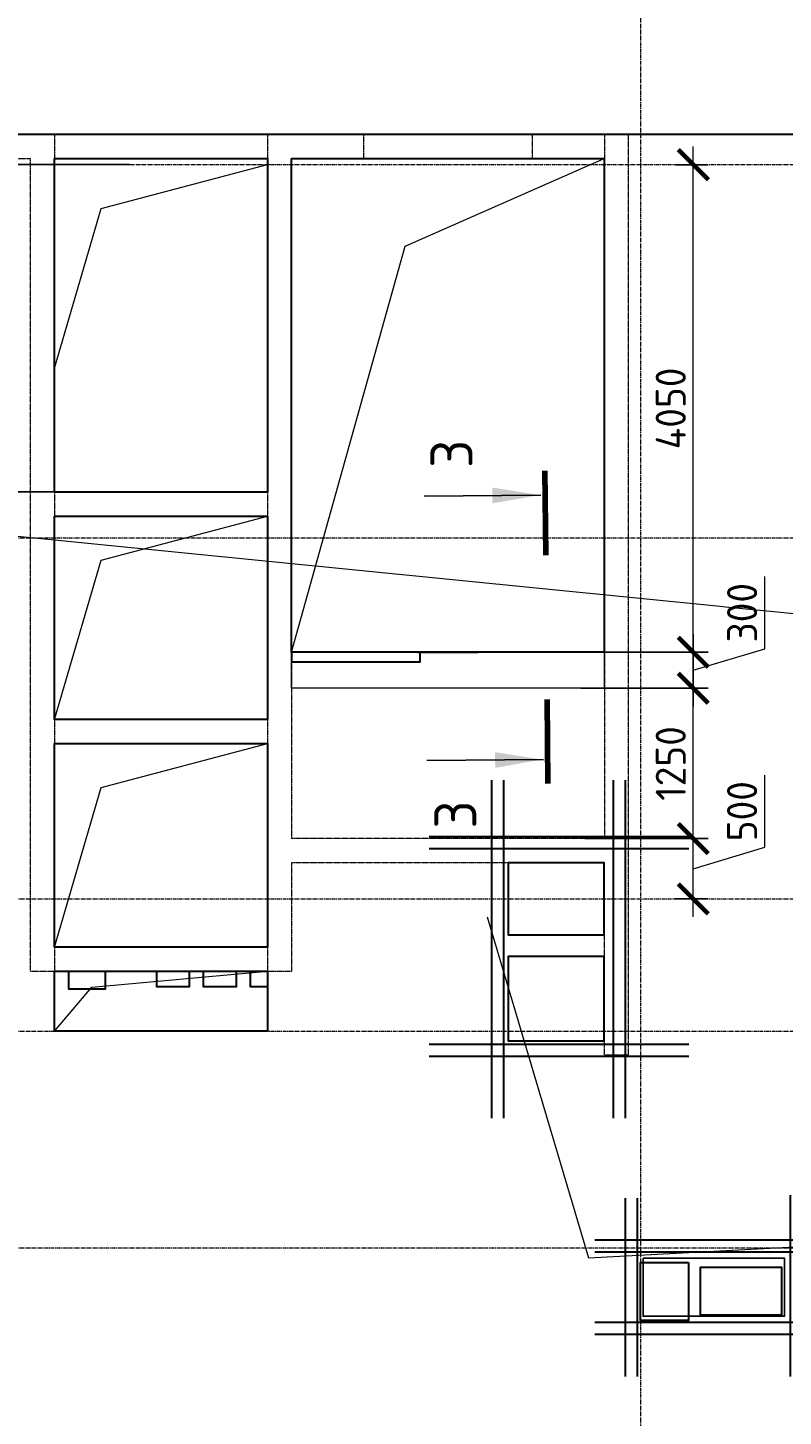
# Model space of a CAD drawing. Header units: millimetres. Extents: x 369815 to 1481759, y -423071 to -27917.
# Tile 243 of 256: x 1069914 to 1076193, y -82440 to -70905. Entities that reach past the tile are written whole.
import ezdxf
from ezdxf import colors
from ezdxf.entities.mleader import LeaderData, LeaderLine
from ezdxf.enums import TextEntityAlignment as Align
from ezdxf.math import Vec2, Vec3

# ---------------------------------------------------------------- set-up
doc = ezdxf.new("R2010")
doc.units = ezdxf.units.MM
for name, pattern in [('______5', [1100, 800, -100, 100, -100]), ('DASHED', [7, 5, -2, 0]), ('GOST2.303 4', [7, 5, -2, 0]), ('осевая', [50.8, 31.75, -6.35, 6.35, -6.35])]:
    doc.linetypes.add(name, pattern=pattern)
for name, color, linetype, lineweight in [('_0.25', 114, 'Continuous', 25), ('_0.5', 94, 'Continuous', 50), ('RAZMER', 100, 'Continuous', 15), ('Оси', 40, '______5', 18), ('Перекрытие ж_бетон', 1, 'Continuous', 30), ('подоснова', 151, 'Continuous', 5), ('РАЗМЕРЫ', 1, 'Continuous', 9), ('Символы 0.20', 1, 'Continuous', 20), ('Символы 0.20 @ 100', 1, 'Continuous', 20), ('СТЕНЫ', 3, 'Continuous', 30)]:
    doc.layers.add(name, color=color, linetype=linetype, lineweight=lineweight)
doc.styles.add('GOST-2.304_Type-B', font='GOST_Common.ttf')
doc.styles.add('ГОСТ', font='GOST_Common.ttf')
doc.dimstyles.new('ГОСТ', dxfattribs={"dimscale": 0, "dimtxt": 2.5, "dimasz": 2.5, "dimexe": 1.25, "dimexo": 0.625, "dimtad": 1, "dimdec": 0, "dimtxsty": 'ГОСТ', "dimblk": 'ARCHTICK', "dimcen": 2.5, "dimdle": 1.5, "dimclrd": 256, "dimclre": 256, "dimclrt": 256, "dimadec": 0, "dimazin": 0, "dimtfac": 1, "dimtdec": 0, "dimtmove": 1, "dimatfit": 3, "dimfxl": 2, "dimtfill": 1, "dimlwd": -1, "dimarcsym": 0})
doc.dimstyles.new('СПДС', dxfattribs={"dimscale": 100, "dimtxt": 2.5, "dimasz": 2.5, "dimexe": 1.25, "dimexo": 0, "dimtad": 1, "dimdec": 0, "dimtxsty": 'GOST-2.304_Type-B', "dimblk": 'ARCHTICK', "dimcen": 2.5, "dimdle": 2, "dimadec": 0, "dimazin": 2, "dimtfac": 0.75, "dimtdec": 0, "dimtmove": 1, "dimatfit": 3, "dimfxl": 1, "dimtolj": 1, "dimarcsym": 1})

# ---------------------------------------------------------------- blocks, each defined once
blk = doc.blocks.new('оси блок 2')
at = {"layer": 'Оси', "color": 16, "linetype": 'осевая', "lineweight": 0, "transparency": 33554687}
for p, q in [((-58604.7, -322543), (-58604.7, -347914.1)), ((-89822.3, -326301.3), (-37238.5, -326301.3)), ((-89822.3, -329401.3), (-37238.5, -329401.3)), ((-89822.3, -332401.3), (-37238.5, -332401.3)), ((-89822.3, -333501.3), (-37238.5, -333501.3)), ((-89822.3, -335301.3), (-37238.5, -335301.3))]:
    blk.add_line(p, q, dxfattribs=at)
blk = doc.blocks.new('подложка стн 1-го этажа')
at = {"layer": 'СТЕНЫ', "color": 252, "linetype": 'DASHED', "lineweight": 0, "ltscale": 0.5, "true_color": 0x939598, "transparency": 33554687}
for p, q in [((30274, 26362, -200), (30274, 19412, -200)), ((30274, 26362, -200), (30274, 26362, -200)), ((32044, 26362, -200), (32044, 19412, -200)), ((32044, 26362, -200), (32044, 26362, -200)), ((34844, 26362, -200), (34844, 20512, -200)), ((34844, 26362, -200), (34844, 26362, -200)), ((27894, 26162, -200), (30074, 26162, -200)), ((30074, 19412, -200), (30074, 26162, -200)), ((30074, 26162, -200), (30074, 26162, -200)), ((30274, 26162, -200), (30274, 26162, -200)), ((32044, 26162, -200), (30274, 26162, -200)), ((32044, 26162, -200), (32044, 26162, -200)), ((32244, 26162, -200), (34844, 26162, -200)), ((32244, 26162, -200), (32244, 26162, -200)), ((32244, 26162, -200), (32244, 20512, -200)), ((34844, 26162, -200), (34844, 26162, -200)), ((35044, 18712, -200), (35044, 26112, -200)), ((30274, 23392, -200), (30274, 23392, -200)), ((32044, 23392, -200), (30274, 23392, -200)), ((32044, 23392, -200), (32044, 23392, -200)), ((32044, 23192, -200), (30274, 23192, -200)), ((30274, 23192, -200), (30274, 23192, -200)), ((32044, 23192, -200), (32044, 23192, -200)), ((30274, 21502, -200), (32044, 21502, -200)), ((30274, 21502, -200), (30274, 21502, -200)), ((32044, 21502, -200), (32044, 21502, -200)), ((30274, 21302, -200), (30274, 21302, -200)), ((30274, 21302, -200), (32044, 21302, -200)), ((32044, 21302, -200), (32044, 21302, -200)), ((34844, 20512, -200), (32244, 20512, -200)), ((32244, 20512, -200), (32244, 20512, -200)), ((34844, 20512, -200), (34844, 20512, -200)), ((32244, 20312, -200), (32244, 20312, -200)), ((34844, 20312, -200), (32244, 20312, -200)), ((32244, 20312, -200), (32244, 19412, -200)), ((34744, 20312, -200), (34744, 20312, -200)), ((34844, 18712, -200), (34844, 20312, -200)), ((30274, 19612, -200), (30274, 19612, -200)), ((32044, 19612, -200), (30274, 19612, -200)), ((32044, 19612, -200), (32044, 19612, -200)), ((30074, 19412, -200), (30074, 19412, -200)), ((30074, 19412, -200), (32244, 19412, -200)), ((30274, 19412, -200), (30274, 19412, -200)), ((32044, 19412, -200), (32044, 19412, -200)), ((32244, 19412, -200), (32244, 19412, -200)), ((35044, 18712, -200), (34844, 18712, -200)), ((35044, 18712, -200), (35044, 18712, -200))]:
    blk.add_line(p, q, dxfattribs=at)
at = {"layer": 'СТЕНЫ', "color": 252, "linetype": 'DASHED', "lineweight": 0, "ltscale": 0.5, "true_color": 0x939598, "transparency": 33554687, "elevation": -200}
blk.add_lwpolyline([(35044, 26112), (35044, 26362), (27694, 26362), (27694, 26112)], dxfattribs=at)
at = {"layer": 'СТЕНЫ', "color": 252, "linetype": 'DASHED', "lineweight": 0, "ltscale": 0.5, "true_color": 0x939598, "transparency": 33554687, "elevation": -560}
blk.add_lwpolyline([(32844, 26365), (34244, 26365), (34244, 26162), (32844, 26162)], close=True, dxfattribs=at)
blk = doc.blocks.new('_ArchTick')
at = {"color": 0, "linetype": 'ByBlock', "const_width": 0.15}
blk.add_lwpolyline([(-0.5, -0.5), (0.5, 0.5)], dxfattribs=at)
blk = doc.blocks.new('*D2176')
at = {"layer": 'DEFPOINTS', "color": 0, "transparency": 16777216}
for p in [(1070760, -71792), (1069224, -72042), (1070760, -72042)]:
    blk.add_point(p, dxfattribs=at)
at = {"layer": 'РАЗМЕРЫ', "color": 0, "lineweight": -2, "transparency": 16777216}
for p, q in [((1068880, -71814), (1068880, -71214)), ((1069224, -71592), (1069224, -72242)), ((1069224, -71917), (1068880, -71814)), ((1070760, -71792), (1069099, -71792)), ((1070760, -72042), (1069099, -72042))]:
    blk.add_line(p, q, dxfattribs=at)
at = {"layer": 'РАЗМЕРЫ', "color": 0, "lineweight": -2, "transparency": 16777216, "xscale": 250, "yscale": 250, "zscale": 250}
for p, rotation in [((1069224, -71792), 90), ((1069224, -72042), 270)]:
    blk.add_blockref('_ArchTick', p, dxfattribs=dict(at, rotation=rotation))
at = {"layer": 'РАЗМЕРЫ', "color": 0, "transparency": 16777216, "insert": (1068693, -71514), "char_height": 250, "attachment_point": 5, "rotation": 90, "style": 'GOST-2.304_Type-B'}
blk.add_mtext('\\A1;250', dxfattribs=at)
blk = doc.blocks.new('*D2177')
at = {"layer": 'DEFPOINTS', "color": 0, "transparency": 16777216}
for p in [(1070760, -72042), (1069224, -74762), (1070136, -74762, 0)]:
    blk.add_point(p, dxfattribs=at)
at = {"layer": 'РАЗМЕРЫ', "color": 0, "lineweight": -2, "transparency": 16777216}
for p, q in [((1069224, -71842), (1069224, -74962)), ((1070760, -72042), (1069099, -72042)), ((1070136, -74762), (1069099, -74762))]:
    blk.add_line(p, q, dxfattribs=at)
at = {"layer": 'РАЗМЕРЫ', "color": 0, "lineweight": -2, "transparency": 16777216, "xscale": 250, "yscale": 250, "zscale": 250}
for p, rotation in [((1069224, -72042), 90), ((1069224, -74762), 270)]:
    blk.add_blockref('_ArchTick', p, dxfattribs=dict(at, rotation=rotation))
at = {"layer": 'РАЗМЕРЫ', "color": 0, "transparency": 16777216, "insert": (1069036, -73402), "char_height": 250, "attachment_point": 5, "rotation": 90, "style": 'GOST-2.304_Type-B'}
blk.add_mtext('\\A1;2720', dxfattribs=at)
blk = doc.blocks.new('*D2284')
at = {"layer": 'DEFPOINTS', "color": 0, "transparency": 16777216}
for p in [(1074481, -77642), (1075445, -77642), (1075227, -78142)]:
    blk.add_point(p, dxfattribs=at)
at = {"layer": 'RAZMER', "transparency": 16777216}
for p, q in [((1076039, -77714), (1076039, -77114)), ((1075445, -78292), (1075445, -77492)), ((1075445, -77892), (1076039, -77714))]:
    blk.add_line(p, q, dxfattribs=at)
at = {"layer": 'RAZMER', "lineweight": -2, "transparency": 16777216}
for p, q in [((1074544, -77642), (1075570, -77642)), ((1075289, -78142), (1075570, -78142))]:
    blk.add_line(p, q, dxfattribs=at)
at = {"layer": 'RAZMER', "transparency": 16777216, "xscale": 250, "yscale": 250, "zscale": 250}
for p, rotation in [((1075445, -77642), 90), ((1075445, -78142), 270)]:
    blk.add_blockref('_ArchTick', p, dxfattribs=dict(at, rotation=rotation))
at = {"layer": 'RAZMER', "transparency": 16777216, "insert": (1075851, -77414), "char_height": 250, "attachment_point": 5, "rotation": 90, "style": 'ГОСТ', "bg_fill": 3, "box_fill_scale": 1.1, "bg_fill_color": 256, "bg_fill_true_color": 13158600, "bg_fill_transparency": 0}
blk.add_mtext('500', dxfattribs=at)
blk = doc.blocks.new('*D2285')
at = {"layer": 'DEFPOINTS', "color": 0, "transparency": 16777216}
for p in [(1074611, -76392), (1075445, -76392), (1075308, -77642)]:
    blk.add_point(p, dxfattribs=at)
at = {"layer": 'RAZMER', "transparency": 16777216}
blk.add_line((1075445, -77792), (1075445, -76242), dxfattribs=at)
at = {"layer": 'RAZMER', "lineweight": -2, "transparency": 16777216}
for p, q in [((1074673, -76392), (1075570, -76392)), ((1075370, -77642), (1075570, -77642))]:
    blk.add_line(p, q, dxfattribs=at)
at = {"layer": 'RAZMER', "transparency": 16777216, "xscale": 250, "yscale": 250, "zscale": 250}
for p, rotation in [((1075445, -76392), 90), ((1075445, -77642), 270)]:
    blk.add_blockref('_ArchTick', p, dxfattribs=dict(at, rotation=rotation))
at = {"layer": 'RAZMER', "transparency": 16777216, "insert": (1075258, -77017), "char_height": 250, "attachment_point": 5, "rotation": 90, "style": 'ГОСТ', "bg_fill": 3, "box_fill_scale": 1.1, "bg_fill_color": 256, "bg_fill_true_color": 13158600, "bg_fill_transparency": 0}
blk.add_mtext('1250', dxfattribs=at)
blk = doc.blocks.new('*D2286')
at = {"layer": 'DEFPOINTS', "color": 0, "transparency": 16777216}
for p in [(1074449, -76093), (1074449, -76393), (1075445, -76393)]:
    blk.add_point(p, dxfattribs=at)
at = {"layer": 'RAZMER', "transparency": 16777216}
for p, q in [((1076039, -76065), (1076039, -75465)), ((1075445, -75943), (1075445, -76543)), ((1075445, -76243), (1076039, -76065))]:
    blk.add_line(p, q, dxfattribs=at)
at = {"layer": 'RAZMER', "lineweight": -2, "transparency": 16777216}
for p, q in [((1074511, -76093), (1075570, -76093)), ((1074511, -76393), (1075570, -76393))]:
    blk.add_line(p, q, dxfattribs=at)
at = {"layer": 'RAZMER', "transparency": 16777216, "xscale": 250, "yscale": 250, "zscale": 250}
for p, rotation in [((1075445, -76093), 90), ((1075445, -76393), 270)]:
    blk.add_blockref('_ArchTick', p, dxfattribs=dict(at, rotation=rotation))
at = {"layer": 'RAZMER', "transparency": 16777216, "insert": (1075851, -75765), "char_height": 250, "attachment_point": 5, "rotation": 90, "style": 'ГОСТ', "bg_fill": 3, "box_fill_scale": 1.1, "bg_fill_color": 256, "bg_fill_true_color": 13158600, "bg_fill_transparency": 0}
blk.add_mtext('300', dxfattribs=at)
blk = doc.blocks.new('*D2287')
at = {"layer": 'DEFPOINTS', "color": 0, "transparency": 16777216}
for p in [(1075239, -72043, -360), (1075445, -72043), (1075090, -76093)]:
    blk.add_point(p, dxfattribs=at)
at = {"layer": 'RAZMER', "transparency": 16777216}
blk.add_line((1075445, -76243), (1075445, -71893), dxfattribs=at)
at = {"layer": 'RAZMER', "lineweight": -2, "transparency": 16777216}
for p, q in [((1075301, -72043), (1075570, -72043)), ((1075153, -76093), (1075570, -76093))]:
    blk.add_line(p, q, dxfattribs=at)
at = {"layer": 'RAZMER', "transparency": 16777216, "xscale": 250, "yscale": 250, "zscale": 250}
for p, rotation in [((1075445, -72043), 90), ((1075445, -76093), 270)]:
    blk.add_blockref('_ArchTick', p, dxfattribs=dict(at, rotation=rotation))
at = {"layer": 'RAZMER', "transparency": 16777216, "insert": (1075258, -74068), "char_height": 250, "attachment_point": 5, "rotation": 90, "style": 'ГОСТ', "bg_fill": 3, "box_fill_scale": 1.1, "bg_fill_color": 256, "bg_fill_true_color": 13158600, "bg_fill_transparency": 0}
blk.add_mtext('4050', dxfattribs=at)
blk = doc.blocks.new('*U2036')
at = {"layer": 'Символы 0.20', "linetype": 'Continuous', "lineweight": 25}
for p, q in [((-5, 0.3), (-5.09, 10)), ((16.97, 0.51), (16.88, 10.21))]:
    blk.add_line(p, q, dxfattribs=at)
at = {"layer": 'Символы 0.20', "linetype": 'Continuous', "lineweight": 80}
for p, q in [((-7, -0.07), (0, 0)), ((18.98, 0.18), (11.98, 0.11))]:
    blk.add_line(p, q, dxfattribs=at)
at = {"layer": 'Символы 0.20', "linetype": 'Continuous', "lineweight": 25}
for points in [[(-5, 0.41), (-4.39, 4.32), (-5.69, 4.31)], [(16.97, 0.62), (16.28, 4.55), (17.6, 4.56)]]:
    blk.add_solid(points, dxfattribs=at)
at = {"layer": 'Символы 0.20', "style": 'ГОСТ'}
blk.add_attdef('1', text='', height=3.5, dxfattribs=at).set_placement((-9.57, 7.62), align=Align.MIDDLE_CENTER)
blk.add_attdef('2', text='', height=3.5, dxfattribs=at).set_placement((21.58, 7.94), align=Align.MIDDLE_RIGHT)
blk = doc.blocks.new('*D2302')
at = {"layer": 'DEFPOINTS', "color": 0, "transparency": 16777216}
for p in [(1074481, -77642), (1075445, -77642), (1075227, -78142)]:
    blk.add_point(p, dxfattribs=at)
at = {"layer": 'RAZMER', "transparency": 16777216}
for p, q in [((1076039, -77714), (1076039, -77114)), ((1075445, -78292), (1075445, -77492)), ((1075445, -77892), (1076039, -77714))]:
    blk.add_line(p, q, dxfattribs=at)
at = {"layer": 'RAZMER', "lineweight": -2, "transparency": 16777216}
for p, q in [((1074544, -77642), (1075570, -77642)), ((1075289, -78142), (1075570, -78142))]:
    blk.add_line(p, q, dxfattribs=at)
at = {"layer": 'RAZMER', "transparency": 16777216, "xscale": 250, "yscale": 250, "zscale": 250}
for p, rotation in [((1075445, -77642), 90), ((1075445, -78142), 270)]:
    blk.add_blockref('_ArchTick', p, dxfattribs=dict(at, rotation=rotation))
at = {"layer": 'RAZMER', "transparency": 16777216, "insert": (1075851, -77414), "char_height": 250, "attachment_point": 5, "rotation": 90, "style": 'ГОСТ', "bg_fill": 3, "box_fill_scale": 1.1, "bg_fill_color": 256, "bg_fill_true_color": 13158600, "bg_fill_transparency": 0}
blk.add_mtext('500', dxfattribs=at)
blk = doc.blocks.new('*D2303')
at = {"layer": 'DEFPOINTS', "color": 0, "transparency": 16777216}
for p in [(1074611, -76392), (1075445, -76392), (1075308, -77642)]:
    blk.add_point(p, dxfattribs=at)
at = {"layer": 'RAZMER', "transparency": 16777216}
blk.add_line((1075445, -77792), (1075445, -76242), dxfattribs=at)
at = {"layer": 'RAZMER', "lineweight": -2, "transparency": 16777216}
for p, q in [((1074673, -76392), (1075570, -76392)), ((1075370, -77642), (1075570, -77642))]:
    blk.add_line(p, q, dxfattribs=at)
at = {"layer": 'RAZMER', "transparency": 16777216, "xscale": 250, "yscale": 250, "zscale": 250}
for p, rotation in [((1075445, -76392), 90), ((1075445, -77642), 270)]:
    blk.add_blockref('_ArchTick', p, dxfattribs=dict(at, rotation=rotation))
at = {"layer": 'RAZMER', "transparency": 16777216, "insert": (1075258, -77017), "char_height": 250, "attachment_point": 5, "rotation": 90, "style": 'ГОСТ', "bg_fill": 3, "box_fill_scale": 1.1, "bg_fill_color": 256, "bg_fill_true_color": 13158600, "bg_fill_transparency": 0}
blk.add_mtext('1250', dxfattribs=at)
blk = doc.blocks.new('*D2304')
at = {"layer": 'DEFPOINTS', "color": 0, "transparency": 16777216}
for p in [(1074449, -76093), (1074449, -76393), (1075445, -76393)]:
    blk.add_point(p, dxfattribs=at)
at = {"layer": 'RAZMER', "transparency": 16777216}
for p, q in [((1076039, -76065), (1076039, -75465)), ((1075445, -75943), (1075445, -76543)), ((1075445, -76243), (1076039, -76065))]:
    blk.add_line(p, q, dxfattribs=at)
at = {"layer": 'RAZMER', "lineweight": -2, "transparency": 16777216}
for p, q in [((1074511, -76093), (1075570, -76093)), ((1074511, -76393), (1075570, -76393))]:
    blk.add_line(p, q, dxfattribs=at)
at = {"layer": 'RAZMER', "transparency": 16777216, "xscale": 250, "yscale": 250, "zscale": 250}
for p, rotation in [((1075445, -76093), 90), ((1075445, -76393), 270)]:
    blk.add_blockref('_ArchTick', p, dxfattribs=dict(at, rotation=rotation))
at = {"layer": 'RAZMER', "transparency": 16777216, "insert": (1075851, -75765), "char_height": 250, "attachment_point": 5, "rotation": 90, "style": 'ГОСТ', "bg_fill": 3, "box_fill_scale": 1.1, "bg_fill_color": 256, "bg_fill_true_color": 13158600, "bg_fill_transparency": 0}
blk.add_mtext('300', dxfattribs=at)
blk = doc.blocks.new('*D2305')
at = {"layer": 'DEFPOINTS', "color": 0, "transparency": 16777216}
for p in [(1075239, -72043, -360), (1075445, -72043), (1075090, -76093)]:
    blk.add_point(p, dxfattribs=at)
at = {"layer": 'RAZMER', "transparency": 16777216}
blk.add_line((1075445, -76243), (1075445, -71893), dxfattribs=at)
at = {"layer": 'RAZMER', "lineweight": -2, "transparency": 16777216}
for p, q in [((1075301, -72043), (1075570, -72043)), ((1075153, -76093), (1075570, -76093))]:
    blk.add_line(p, q, dxfattribs=at)
at = {"layer": 'RAZMER', "transparency": 16777216, "xscale": 250, "yscale": 250, "zscale": 250}
for p, rotation in [((1075445, -72043), 90), ((1075445, -76093), 270)]:
    blk.add_blockref('_ArchTick', p, dxfattribs=dict(at, rotation=rotation))
at = {"layer": 'RAZMER', "transparency": 16777216, "insert": (1075258, -74068), "char_height": 250, "attachment_point": 5, "rotation": 90, "style": 'ГОСТ', "bg_fill": 3, "box_fill_scale": 1.1, "bg_fill_color": 256, "bg_fill_true_color": 13158600, "bg_fill_transparency": 0}
blk.add_mtext('4050', dxfattribs=at)
blk = doc.blocks.new('цукцкц')
at = {"layer": 'Перекрытие ж_бетон'}
blk.add_lwpolyline([(-258936, -596329), (-259416, -596329), (-259416, -595929), (-258936, -595929)], close=True, dxfattribs=at)
blk = doc.blocks.new('отв +6900')
at = {"layer": 'Перекрытие ж_бетон'}
for points in [[(-239061, -174619), (-239061, -174019), (-239861, -174019), (-239861, -174619)], [(-239061, -175499), (-239061, -174799), (-239861, -174799), (-239861, -175499)]]:
    blk.add_lwpolyline(points, close=True, dxfattribs=at)
at = {"layer": 'Перекрытие ж_бетон', "elevation": 360}
for points in [[(-243511, -174919), (-243211, -174919), (-243211, -175069), (-243511, -175069)], [(-242781, -174919), (-242511, -174919), (-242511, -175049), (-242781, -175049)], [(-242391, -174919), (-242121, -174919), (-242121, -175049), (-242391, -175049)], [(-242001, -174919), (-241861, -174919), (-241861, -175049), (-242001, -175049)]]:
    blk.add_lwpolyline(points, close=True, dxfattribs=at)
at = {"layer": 'Перекрытие ж_бетон', "color": 1}
blk.add_lwpolyline([(-238261, -177779), (-238261, -177379), (-237587, -177379), (-237587, -177779)], close=True, dxfattribs=at)
at = {"color": 1, "rotation": 90}
blk.add_blockref('цукцкц', (-834690, 81595), dxfattribs=at)
blk = doc.blocks.new('*U2029')
at = {"layer": '_0.25', "ltscale": 100}
blk.add_lwpolyline([(0, 482), (1176, 482), (1176, 0), (0, 0)], close=True, dxfattribs=at)
at = {"layer": '_0.5', "color": 7, "lineweight": 30, "ltscale": 100}
for p, q in [((-150, 982), (-150, -500)), ((-50, 982), (-50, -500)), ((1226, -500), (1226, 1007)), ((1326, -500), (1326, 1007)), ((1576, 632), (-400, 632)), ((1576, 532), (-400, 532)), ((-400, -50), (1576, -50)), ((-400, -150), (1576, -150))]:
    blk.add_line(p, q, dxfattribs=at)
blk = doc.blocks.new('_None')

msp = doc.modelspace()

# ---------------------------------------------------------------- linework, layer by layer
at = {"lineweight": 30}
for p, q in [((1073767, -77155.2, -720), (1073767, -79965.4, -720)), ((1073867, -77155.2, -720), (1073867, -79965.4, -720)), ((1073250.5, -79348.5, -720), (1075407.8, -79348.5, -720)), ((1073250.5, -79448.5, -720), (1075407.8, -79448.5, -720))]:
    msp.add_line(p, q, dxfattribs=at)
at = {"layer": 'RAZMER'}
for p, q in [((1072105.9, -76093, 360), (1074705.9, -76093, 360)), ((1072105.9, -76393, 360), (1072105.9, -76093, 360)), ((1072105.9, -76393, 560), (1072105.9, -76093, 560)), ((1074705.9, -76093, 360), (1074705.9, -76393, 360))]:
    msp.add_line(p, q, dxfattribs=at)
at = {"layer": 'RAZMER', "linetype": 'GOST2.303 4'}
msp.add_line((1074705.9, -76393, 360), (1072105.9, -76393, 360), dxfattribs=at)
at = {"layer": 'RAZMER', "lineweight": 30}
for elevation in [360, 560]:
    msp.add_lwpolyline([(1073175.9, -76093), (1072105.9, -76093), (1072105.9, -76173), (1073175.9, -76173)], close=True, dxfattribs=dict(at, elevation=elevation))
for elevation in [360, 560]:
    msp.add_lwpolyline([(1073155.9, -76093), (1073655.9, -76093)], dxfattribs=dict(at, elevation=elevation))
at = {"layer": 'Перекрытие ж_бетон', "elevation": -360}
msp.add_lwpolyline([(1076405.9, -71792.2), (1068115.9, -71792.2)], dxfattribs=at)
at = {"layer": 'Перекрытие ж_бетон', "elevation": 0}
for points in [[(1070136, -71992.2), (1071906, -71992.2), (1071906, -74762.2), (1070136, -74762.2)], [(1070136, -74962.2), (1071906, -74962.2), (1071906, -76652.2), (1070136, -76652.2)], [(1070136, -76852.2), (1071906, -76852.2), (1071906, -78542.2), (1070136, -78542.2)], [(1070136, -78742.2), (1071906, -78742.2), (1071906, -79242.2), (1070136, -79242.2)]]:
    msp.add_lwpolyline(points, close=True, dxfattribs=at)
at = {"layer": 'РАЗМЕРЫ', "lineweight": 0}
for points in [[(1070136, -73732.2), (1070524.5, -72407.9), (1071906, -72042.2)], [(1070136, -79242.2), (1070445, -78875.4), (1071906, -78742.2)]]:
    msp.add_lwpolyline(points, dxfattribs=at)
at = {"layer": 'РАЗМЕРЫ', "lineweight": 0, "elevation": 0}
for points in [[(1070136, -76652.2), (1070524.5, -75327.9), (1071906, -74962.2)], [(1070136, -78542.2), (1070524.5, -77217.9), (1071906, -76852.2)]]:
    msp.add_lwpolyline(points, dxfattribs=at)

# ---------------------------------------------------------------- block references
msp.add_blockref('подложка стн 1-го этажа', (1039862, -98154, 200))
at = {"ltscale": 100}
msp.add_blockref('*U2029', (1075027.8, -81609.9, -360), dxfattribs=at)
at = {"layer": 'РАЗМЕРЫ'}
msp.add_blockref('оси блок 2', (1133610.6, 254259.1, -360), dxfattribs=at)
at = {"layer": 'Символы 0.20 @ 100', "xscale": 100, "yscale": 100, "zscale": 100, "rotation": 90}
msp.add_blockref('*U2036', (1074229.9, -76484.9, 360), dxfattribs=at).add_auto_attribs({'1': '3', '2': '3'})

# ---------------------------------------------------------------- dimensions: what is measured, and where the dimension line sits
at = {"layer": 'РАЗМЕРЫ'}
for base, p1, p2, picture, middle in [((1069223.9, -72042.2), (1070760.4, -71792.2), (1070760.4, -72042.2), '*D2176', (1068692.6, -71751.5)), ((1069223.9, -74762.2), (1070760.4, -72042.2), (1070136, -74762.2, 0), '*D2177', (1069036.4, -73402.2))]:
    dim = msp.add_linear_dim(base=base, p1=p1, p2=p2, angle=90, dimstyle='СПДС', override={"dimrnd": 5}, dxfattribs=at)
    dim.commit()
    dim.dimension.update_dxf_attribs({"geometry": picture, "text_midpoint": middle})

# ---------------------------------------------------------------- next in the draw order: dimensions: what is measured, and where the dimension line sits
at = {"layer": 'RAZMER'}
dim = msp.add_linear_dim(base=(1075445.2, -77642.2, 360), p1=(1075226.5, -78142.2, 360), p2=(1074481.4, -77642.2, 360), angle=90, dimstyle='ГОСТ', dxfattribs=at)
dim.commit()
dim.dimension.update_dxf_attribs({"geometry": '*D2284', "text_midpoint": (1075851.5, -77651.5, 360)})

# ---------------------------------------------------------------- next in the draw order: dimensions: what is measured, and where the dimension line sits
dim = msp.add_linear_dim(base=(1075445.2, -76392, 360), p1=(1075307.5, -77642.2, 360), p2=(1074611, -76392, 360), angle=90, dimstyle='ГОСТ', dxfattribs=at)
dim.commit()
dim.dimension.update_dxf_attribs({"geometry": '*D2285', "text_midpoint": (1075257.7, -77017.1, 360)})

# ---------------------------------------------------------------- next in the draw order: dimensions: what is measured, and where the dimension line sits
for base, p1, p2, picture, middle in [((1075445.2, -76393, 360), (1074449, -76093, 360), (1074449, -76393, 360), '*D2286', (1075851.5, -76002.4, 360)), ((1075445.2, -77642.2, 560), (1075226.5, -78142.2, 560), (1074481.4, -77642.2, 560), '*D2302', (1075851.5, -77651.5, 560))]:
    dim = msp.add_linear_dim(base=base, p1=p1, p2=p2, angle=90, dimstyle='ГОСТ', dxfattribs=at)
    dim.commit()
    dim.dimension.update_dxf_attribs({"geometry": picture, "text_midpoint": middle})

# ---------------------------------------------------------------- next in the draw order: linework, layer by layer
for p, q in [((1072105.9, -76093, 560), (1074705.9, -76093, 560)), ((1074705.9, -76093, 560), (1074705.9, -76393, 560))]:
    msp.add_line(p, q, dxfattribs=at)
at = {"layer": 'RAZMER', "linetype": 'GOST2.303 4'}
msp.add_line((1074705.9, -76393, 560), (1072105.9, -76393, 560), dxfattribs=at)
at = {"layer": 'Перекрытие ж_бетон'}
msp.add_lwpolyline([(1072105.9, -71992.2), (1074705.9, -71992.2), (1074705.9, -76093), (1072105.9, -76093)], close=True, dxfattribs=at)
at = {"layer": 'РАЗМЕРЫ'}
msp.add_lwpolyline([(1072105.9, -76093), (1073051.3, -72719), (1074705.9, -71992.2)], dxfattribs=at)

# ---------------------------------------------------------------- next in the draw order: dimensions: what is measured, and where the dimension line sits
at = {"layer": 'RAZMER'}
dim = msp.add_linear_dim(base=(1075445.2, -72043.2, 360), p1=(1075090.2, -76093, 360), p2=(1075238.7, -72043.2), angle=90, dimstyle='ГОСТ', dxfattribs=at)
dim.commit()
dim.dimension.update_dxf_attribs({"geometry": '*D2287', "text_midpoint": (1075257.7, -74068.1, 360)})

# ---------------------------------------------------------------- next in the draw order: dimensions: what is measured, and where the dimension line sits
dim = msp.add_linear_dim(base=(1075445.2, -76392, 560), p1=(1075307.5, -77642.2, 560), p2=(1074611, -76392, 560), angle=90, dimstyle='ГОСТ', dxfattribs=at)
dim.commit()
dim.dimension.update_dxf_attribs({"geometry": '*D2303', "text_midpoint": (1075257.7, -77017.1, 560)})

# ---------------------------------------------------------------- next in the draw order: linework, layer by layer
at = {"lineweight": 30}
for p, q in [((1074780.3, -77155.2, -720), (1074780.3, -79965.4, -720)), ((1074880.3, -77155.2, -720), (1074880.3, -79965.4, -720)), ((1073250.5, -77622.9, -720), (1075407.8, -77622.9, -720)), ((1073250.5, -77722.9, -720), (1075407.8, -77722.9, -720))]:
    msp.add_line(p, q, dxfattribs=at)
msp.add_line((1073250.5, -77722.9, -720), (1075407.8, -77722.9, -720))

# ---------------------------------------------------------------- next in the draw order: dimensions: what is measured, and where the dimension line sits
at = {"layer": 'RAZMER'}
dim = msp.add_linear_dim(base=(1075445.2, -76393, 560), p1=(1074449, -76093, 560), p2=(1074449, -76393, 560), angle=90, dimstyle='ГОСТ', dxfattribs=at)
dim.commit()
dim.dimension.update_dxf_attribs({"geometry": '*D2304', "text_midpoint": (1075851.5, -76002.4, 560)})

# ---------------------------------------------------------------- next in the draw order: dimensions: what is measured, and where the dimension line sits
dim = msp.add_linear_dim(base=(1075445.2, -72043.2, 560), p1=(1075090.2, -76093, 560), p2=(1075238.7, -72043.2, 200), angle=90, dimstyle='ГОСТ', dxfattribs=at)
dim.commit()
dim.dimension.update_dxf_attribs({"geometry": '*D2305', "text_midpoint": (1075257.7, -74068.1, 560)})

# ---------------------------------------------------------------- next in the draw order: block references
msp.add_blockref('отв +6900', (1313766.8, 96176.9, -160))

# ---------------------------------------------------------------- next in the draw order: leaders
at = {"layer": 'подоснова', "color": 2, "ltscale": 0.3}
ml = msp.add_multileader_mtext('Standard', dxfattribs=at)
ml.set_content('1 %%C12  А500С', color=2, style='GOST-2.304_Type-B')
ml.set_leader_properties(color=256, linetype='ByLayer', lineweight=15)
ml.set_arrow_properties(name='NONE')
ml.build(insert=Vec2(0, 0))
ml.multileader.update_dxf_attribs({"text_left_attachment_type": 6, "text_right_attachment_type": 6, "dogleg_length": 0.1, "arrow_head_size": 18})
ctx = ml.context
ctx.base_point, ctx.char_height, ctx.arrow_head_size, ctx.landing_gap_size, ctx.plane_origin = Vec3(1065333.8, -74866.1, 360), 250, 18, 20, Vec3(1056358.3, -73717.6, 360)
ctx.left_attachment, ctx.right_attachment, ctx.text_align_type = 6, 6, 1
notes = []
notes.append((ctx, [(1, (1, 1, 0), (1067155.8, -74866.1, 360), (-1, 0), 0.1, [(6, [(1066206.5, -78573.9, 360), (1062231.3, -77999.1, 360), (1061179.7, -76286.7, 360)], 0, []), (3, [(1073731, -78292.6, 360), (1074575.4, -81124.8, 360), (1077397.1, -80975.9, 360), (1076799.7, -76699.5, 360), (1079859.4, -76132, 360)], 0, [])])]))
ctx.mtext.insert, ctx.mtext.alignment, ctx.mtext.flow_direction = Vec3(1066244.7, -74566.1, 360), 2, 5
for ctx, leaders in notes:
    for number, flags, end, landing, length, lines in leaders:
        leader = LeaderData()
        leader.index, (leader.has_last_leader_line, leader.has_dogleg_vector, leader.attachment_direction) = number, flags
        leader.last_leader_point, leader.dogleg_vector, leader.dogleg_length = Vec3(end), Vec3(landing), length
        for number, points, colour, breaks in lines:
            line = LeaderLine()
            line.index, line.vertices, line.color, line.breaks = number, Vec3.list(points), colors.encode_raw_color(colour), breaks
            leader.lines.append(line)
        ctx.leaders.append(leader)

doc.saveas('drawing.dxf')
